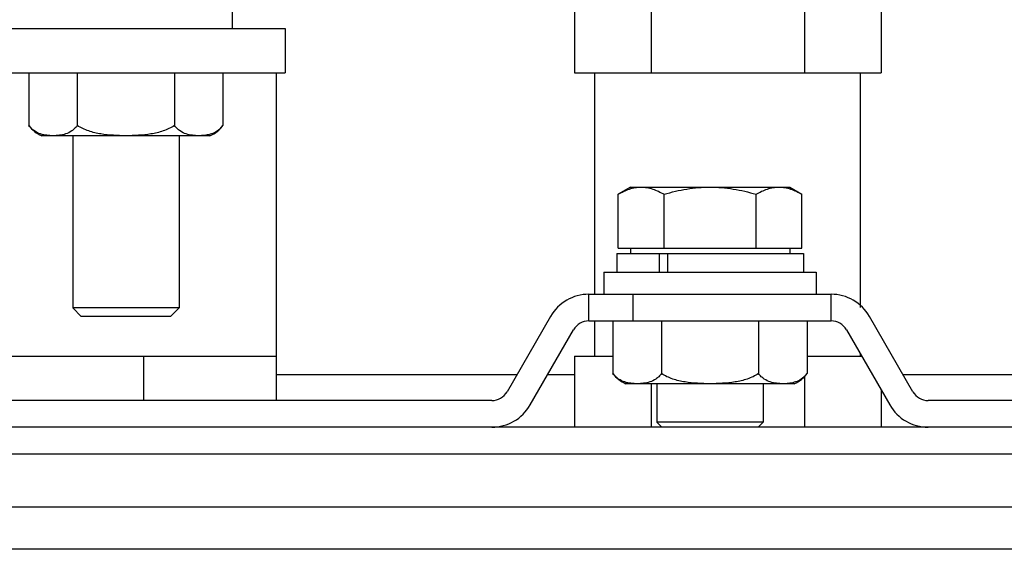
# Model space of a CAD drawing. Header units: millimetres. Extents: x 83 to 681, y 333 to 713.
# Tile 4 of 7: x 504 to 616, y 556 to 615. Entities that reach past the tile are written whole.
import ezdxf

# ---------------------------------------------------------------- set-up
doc = ezdxf.new("R2010")
doc.units = ezdxf.units.MM
doc.header["$LTSCALE"] = 68.636347
doc.layers.get('0').update_dxf_attribs({"linetype": 'CONTINUOUS'})

msp = doc.modelspace()

# ---------------------------------------------------------------- linework, layer by layer
at = {"color": 7, "linetype": 'Continuous'}
for p, q in [((528.42, 616.81), (528.42, 614.31)), ((567.1, 617.31), (567.1, 609.31)), ((575.76, 617.31), (575.76, 609.31)), ((593.08, 617.31), (593.08, 609.31)), ((601.74, 617.31), (601.74, 609.31)), ((462.42, 614.31), (534.42, 614.31)), ((534.42, 614.31), (534.42, 609.31)), ((462.42, 609.31), (534.42, 609.31)), ((505.45, 609.31), (505.45, 603.36)), ((510.93, 609.31), (510.93, 603.36)), ((521.9, 609.31), (521.9, 603.36)), ((527.39, 609.31), (527.39, 603.36)), ((533.42, 572.31), (533.42, 609.31)), ((567.1, 609.31), (601.74, 609.31)), ((569.42, 584.31), (569.42, 609.31)), ((599.42, 582.82), (599.42, 609.31)), ((525.92, 602.21), (506.92, 602.21)), ((510.42, 602.21), (510.42, 582.77)), ((522.42, 602.21), (522.42, 582.77)), ((573.42, 596.41), (572.03, 595.6)), ((573.42, 596.41), (591.42, 596.41)), ((591.42, 596.41), (592.81, 595.6)), ((572.03, 589.51), (572.03, 595.6)), ((577.22, 589.51), (577.22, 595.6)), ((587.62, 589.51), (587.62, 595.6)), ((592.81, 589.51), (592.81, 595.6)), ((571.87, 588.91), (592.97, 588.91)), ((571.87, 588.91), (571.87, 586.81)), ((572.03, 589.51), (592.81, 589.51)), ((573.42, 589.51), (573.42, 588.91)), ((576.7, 586.81), (576.7, 588.91)), ((577.61, 588.91), (577.61, 586.81)), ((591.42, 589.51), (591.42, 588.91)), ((592.97, 588.91), (592.97, 586.81)), ((570.42, 586.81), (594.42, 586.81)), ((570.42, 586.81), (570.42, 584.31)), ((594.42, 586.81), (594.42, 584.31)), ((568.73, 584.31), (596.1, 584.31)), ((568.73, 581.31), (568.73, 584.31)), ((573.73, 581.31), (573.73, 584.31)), ((596.1, 581.31), (596.1, 584.31)), ((522.42, 582.77), (510.42, 582.77)), ((511.38, 581.81), (510.42, 582.77)), ((521.45, 581.81), (522.42, 582.77)), ((521.45, 581.81), (511.38, 581.81)), ((564.4, 581.81), (559.49, 573.31)), ((568.73, 581.31), (596.1, 581.31)), ((569.42, 577.31), (569.42, 581.31)), ((571.45, 581.31), (571.45, 575.36)), ((576.93, 581.31), (576.93, 575.36)), ((587.9, 581.31), (587.9, 575.36)), ((593.39, 581.31), (593.39, 575.36)), ((605.34, 573.31), (600.43, 581.81)), ((562.09, 571.81), (567, 580.31)), ((597.83, 580.31), (602.74, 571.81)), ((599.42, 577.31), (599.42, 577.56)), ((503.42, 577.31), (533.42, 577.31)), ((518.42, 577.31), (518.42, 572.31)), ((567.1, 577.31), (571.45, 577.31)), ((567.1, 577.31), (567.1, 569.31)), ((593.39, 577.31), (599.57, 577.31)), ((533.42, 575.27), (560.63, 575.27)), ((564.09, 575.27), (567.1, 575.27)), ((604.21, 575.27), (669.03, 575.27)), ((591.92, 574.21), (572.92, 574.21)), ((575.76, 574.21), (575.76, 569.31)), ((576.42, 574.21), (576.42, 569.87)), ((588.42, 574.21), (588.42, 569.87)), ((593.08, 575.01), (593.08, 569.31)), ((601.74, 573.54), (601.74, 569.31)), ((557.76, 572.31), (456.07, 572.31)), ((627.92, 572.31), (607.07, 572.31)), ((588.42, 569.87), (576.42, 569.87)), ((576.98, 569.31), (576.42, 569.87)), ((587.86, 569.31), (588.42, 569.87)), ((670.92, 569.31), (98.92, 569.31)), ((98.92, 566.31), (670.92, 566.31)), ((98.92, 560.31), (670.92, 560.31)), ((651.62, 555.52), (386.22, 555.52))]:
    msp.add_line(p, q, dxfattribs=at)
for centre, radius, start, end in [((508.26, 605.44), 3.5, 216.4956, 247.4183), ((524.57, 605.44), 3.5, 292.5817, 323.5044), ((525.24, 604.95), 2.67, 315.8293, 323.5267), ((568.73, 579.31), 5, 90, 150), ((596.1, 579.31), 5, 30, 90), ((568.73, 579.31), 2, 90, 150), ((596.1, 579.31), 2, 30, 90), ((574.26, 577.44), 3.5, 216.4956, 247.4183), ((590.58, 577.44), 3.5, 292.5817, 323.5044), ((591.24, 576.95), 2.67, 315.8348, 323.5267), ((557.76, 574.31), 2, 270, 330), ((607.07, 574.31), 2, 210, 270), ((557.76, 574.31), 5, 270, 330), ((607.07, 574.31), 5, 210, 270)]:
    msp.add_arc(centre, radius, start, end, dxfattribs=at)
for points, knots in [([(508.19, 602.21), (507.95, 602.21), (507.48, 602.24), (506.76, 602.39), (506.17, 602.66), (505.74, 603.01), (505.54, 603.23), (505.45, 603.36)], [0, 0, 0, 0, 0.23027, 0.464395, 0.712429, 0.849047, 1, 1, 1, 1]), ([(510.93, 603.36), (510.84, 603.23), (510.64, 603.01), (510.21, 602.66), (509.63, 602.39), (508.91, 602.24), (508.43, 602.21), (508.19, 602.21)], [0, 0, 0, 0, 0.150953, 0.287571, 0.535605, 0.769731, 1, 1, 1, 1]), ([(516.42, 602.21), (515.95, 602.21), (515, 602.24), (513.59, 602.38), (512.2, 602.7), (511.33, 603.09), (510.93, 603.36)], [0, 0, 0, 0, 0.250224, 0.500404, 0.750435, 1, 1, 1, 1]), ([(521.9, 603.36), (521.51, 603.09), (520.64, 602.7), (519.25, 602.38), (517.84, 602.24), (516.89, 602.21), (516.42, 602.21)], [0, 0, 0, 0, 0.249566, 0.499596, 0.749776, 1, 1, 1, 1]), ([(524.65, 602.21), (524.41, 602.21), (523.93, 602.24), (523.21, 602.39), (522.63, 602.66), (522.19, 603.01), (522, 603.23), (521.9, 603.36)], [0, 0, 0, 0, 0.23027, 0.464395, 0.71243, 0.849047, 1, 1, 1, 1]), ([(527.16, 603.08), (526.98, 602.9), (526.59, 602.61), (525.94, 602.35), (525.29, 602.23), (524.86, 602.21), (524.65, 602.21)], [0, 0, 0, 0, 0.276294, 0.52536, 0.764203, 1, 1, 1, 1]), ([(572.03, 595.6), (572.23, 595.72), (572.65, 595.94), (573.3, 596.2), (573.96, 596.37), (574.4, 596.41), (574.63, 596.41)], [0, 0, 0, 0, 0.261636, 0.514488, 0.75959, 1, 1, 1, 1]), ([(574.63, 596.41), (574.85, 596.41), (575.29, 596.37), (575.95, 596.2), (576.6, 595.94), (577.02, 595.72), (577.22, 595.6)], [0, 0, 0, 0, 0.240405, 0.485503, 0.738358, 1, 1, 1, 1]), ([(577.22, 595.6), (578.07, 595.85), (579.78, 596.25), (581.54, 596.41), (582.42, 596.41)], [0, 0, 0, 0, 0.500094, 1, 1, 1, 1]), ([(582.42, 596.41), (583.3, 596.41), (585.06, 596.25), (586.77, 595.85), (587.62, 595.6)], [0, 0, 0, 0, 0.499896, 1, 1, 1, 1]), ([(587.62, 595.6), (587.82, 595.72), (588.24, 595.94), (588.89, 596.2), (589.55, 596.37), (589.99, 596.41), (590.21, 596.41)], [0, 0, 0, 0, 0.261636, 0.514488, 0.75959, 1, 1, 1, 1]), ([(590.21, 596.41), (590.43, 596.41), (590.88, 596.37), (591.54, 596.2), (592.19, 595.94), (592.6, 595.72), (592.81, 595.6)], [0, 0, 0, 0, 0.240405, 0.485503, 0.738358, 1, 1, 1, 1]), ([(574.19, 574.21), (573.96, 574.21), (573.48, 574.24), (572.76, 574.39), (572.17, 574.66), (571.74, 575.01), (571.54, 575.23), (571.45, 575.36)], [0, 0, 0, 0, 0.23027, 0.464395, 0.71243, 0.849047, 1, 1, 1, 1]), ([(576.93, 575.36), (576.84, 575.23), (576.65, 575.01), (576.21, 574.66), (575.63, 574.39), (574.91, 574.24), (574.43, 574.21), (574.19, 574.21)], [0, 0, 0, 0, 0.150953, 0.287571, 0.535605, 0.76973, 1, 1, 1, 1]), ([(582.42, 574.21), (581.95, 574.21), (581, 574.24), (579.59, 574.38), (578.2, 574.7), (577.33, 575.09), (576.93, 575.36)], [0, 0, 0, 0, 0.250224, 0.500404, 0.750435, 1, 1, 1, 1]), ([(587.9, 575.36), (587.51, 575.09), (586.64, 574.7), (585.25, 574.38), (583.84, 574.24), (582.89, 574.21), (582.42, 574.21)], [0, 0, 0, 0, 0.249566, 0.499596, 0.749776, 1, 1, 1, 1]), ([(590.65, 574.21), (590.41, 574.21), (589.93, 574.24), (589.21, 574.39), (588.63, 574.66), (588.19, 575.01), (588, 575.23), (587.9, 575.36)], [0, 0, 0, 0, 0.23027, 0.464395, 0.712429, 0.849047, 1, 1, 1, 1]), ([(593.16, 575.08), (592.98, 574.9), (592.59, 574.61), (591.94, 574.35), (591.29, 574.23), (590.86, 574.21), (590.65, 574.21)], [0, 0, 0, 0, 0.276301, 0.525366, 0.764206, 1, 1, 1, 1])]:
    msp.add_open_spline(points, degree=3, knots=knots, dxfattribs=at)

doc.saveas('drawing.dxf')
